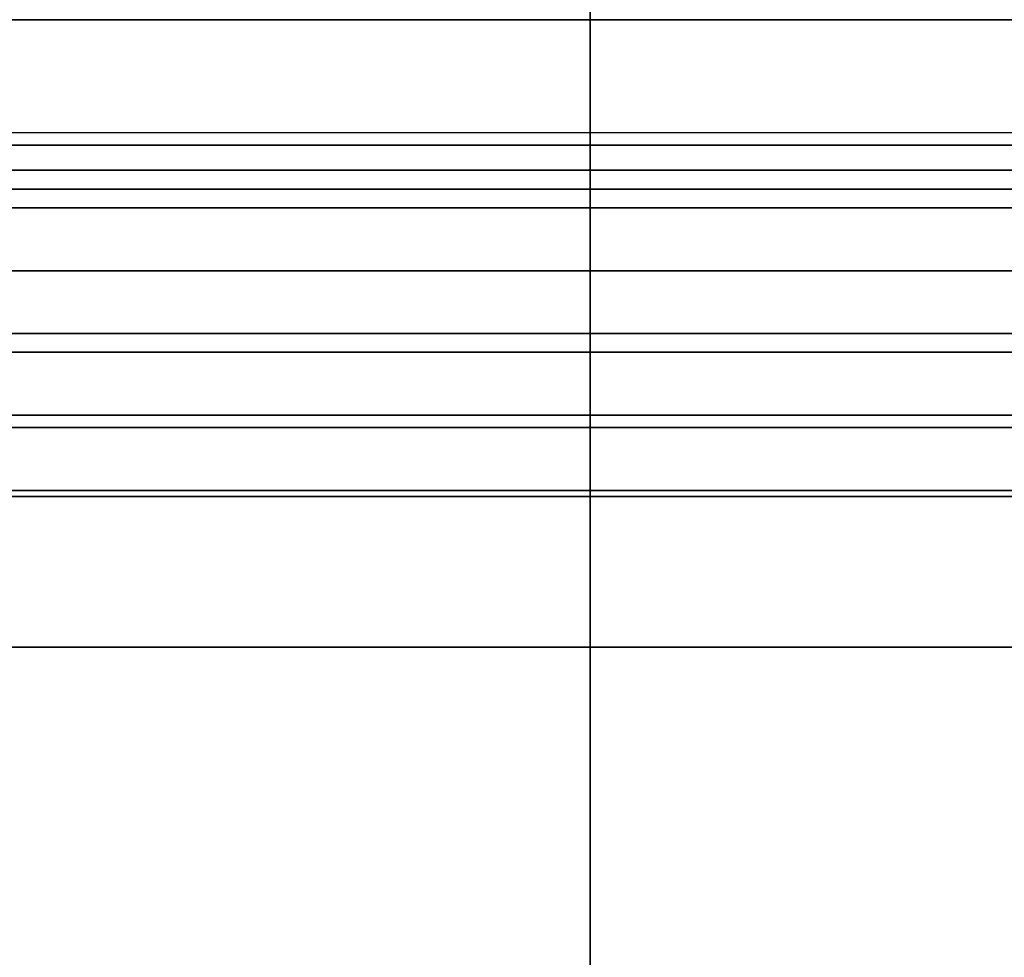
# Model space of a CAD drawing. Header units: millimetres. Extents: x -41.5 to 3, y 0 to 43.
# Tile 8 of 16: x -23.8 to -16, y 25.5 to 33. Entities that reach past the tile are written whole.
import ezdxf

# ---------------------------------------------------------------- set-up
doc = ezdxf.new("R2010")
doc.units = ezdxf.units.MM
doc.layers.add('METAL', color=7, linetype='Continuous')
doc.layers.add('METAL EXT', color=7, linetype='Continuous', true_color=0x292929)

msp = doc.modelspace()

# ---------------------------------------------------------------- linework, layer by layer
at = {"layer": 'METAL'}
for p, q in [((-19.25, 33, 9.6213), (-19.25, 33.9963, 8.5)), ((0.9091, 33, 68.775), (-39.4091, 33, 68.775)), ((-19.25, 31, 5.5909), (-19.25, 33, 5.5909)), ((-19.25, 31, 130.4591), (-19.25, 33, 130.4591)), ((-19.25, 33, 130.4591), (-19.25, 33, 42.65)), ((-19.25, 33, 25.35), (-19.25, 33, 5.5909)), ((-29.491, 32, 5.5909), (-9.009, 32, 5.5909)), ((-9.009, 32, 130.4591), (-29.491, 32, 130.4591)), ((-19.25, 31.8, 129.6318), (-19.25, 31.5, 129.8818)), ((-19.25, 31.8, 6.4182), (-19.25, 31.5, 6.1682)), ((-19.25, 31.5, 6.6682), (-19.25, 31.8, 6.4182)), ((-19.25, 31.5, 129.3818), (-19.25, 31.8, 129.6318)), ((-31.3047, 31.65, 129.7568), (-7.1953, 31.65, 129.7568)), ((-31.3047, 31.65, 129.5068), (-7.1953, 31.65, 129.5068)), ((-8.2946, 31.65, 6.2932), (-30.2054, 31.65, 6.2932)), ((-8.2946, 31.65, 6.5432), (-30.2054, 31.65, 6.5432)), ((-19.25, 29.2, 5.3909), (-19.25, 31.5, 5.3909)), ((-19.25, 29.2, 130.6591), (-19.25, 31.5, 130.6591)), ((-19.25, 31.5, 130.6591), (-19.25, 31.5, 129.8818)), ((-19.25, 31.5, 6.1682), (-19.25, 31.5, 5.3909)), ((-19.25, 31.5, 129.3818), (-19.25, 31.5, 127.6318)), ((-19.25, 31.5, 8.4182), (-19.25, 31.5, 6.6682)), ((-19.25, 28, 127.6318), (-19.25, 31.5, 127.6318)), ((-19.25, 28, 8.4182), (-19.25, 31.5, 8.4182)), ((0.9091, 31, 68.775), (-39.4091, 31, 68.775)), ((-19.25, 31, 130.4591), (-19.25, 31, 42.65)), ((-19.25, 31, 25.35), (-19.25, 31, 5.5909)), ((-19.25, 30.5, 129.5545), (-19.25, 30.5, 128.7318)), ((-19.25, 30.5, 7.3182), (-19.25, 30.5, 6.4955)), ((-19.25, 29.2, 6.4955), (-19.25, 30.5, 6.4955)), ((-19.25, 29.2, 129.5545), (-19.25, 30.5, 129.5545)), ((-19.25, 30.5, 128.7318), (-19.25, 28, 128.7318)), ((-19.25, 30.5, 7.3182), (-19.25, 28, 7.3182)), ((-19.25, 30.5, 129.4318), (-19.25, 30.5, 128.6318)), ((-19.25, 30.5, 7.4182), (-19.25, 30.5, 6.6182)), ((-19.25, 30.5, 6.6182), (-19.25, 29.2, 6.5955)), ((-19.25, 30.5, 129.4318), (-19.25, 29.2, 129.4545)), ((-29.491, 30.35, 5.3909), (-9.009, 30.35, 5.3909)), ((-9.009, 30.35, 130.6591), (-29.491, 30.35, 130.6591)), ((-31.3047, 29.85, 129.5545), (-7.1953, 29.85, 129.5545)), ((-31.3047, 29.85, 129.4432), (-7.1953, 29.85, 129.4432)), ((-8.2946, 29.85, 6.4955), (-30.2054, 29.85, 6.4955)), ((-8.2946, 29.85, 6.6068), (-30.2054, 29.85, 6.6068)), ((-7.6133, 29.75, 127.6318), (-30.8867, 29.75, 127.6318)), ((-29.5089, 29.75, 8.4182), (-8.9911, 29.75, 8.4182)), ((-7.1953, 29.25, 128.7318), (-31.3047, 29.25, 128.7318)), ((-30.2054, 29.25, 7.3182), (-8.2946, 29.25, 7.3182)), ((-19.25, 29.2, 130.6591), (-19.25, 29.2, 129.5545)), ((-19.25, 29.2, 6.4955), (-19.25, 29.2, 5.3909)), ((-19.25, 28, 128.7318), (-19.25, 28, 127.6318)), ((-19.25, 28, 8.4182), (-19.25, 28, 7.3182))]:
    msp.add_line(p, q, dxfattribs=at)
at = {"layer": 'METAL', "extrusion": (0, -1, 0)}
for centre, start, end in [((-19.25, 34, -33), 90, 270), ((-19.25, 34, -33), 270, 90), ((-19.25, 34, -31), 90, 270), ((-19.25, 34, -31), 270, 90)]:
    msp.add_arc(centre, 8.65, start, end, dxfattribs=at)
at = {"layer": 'METAL', "extrusion": (0, 1, 0)}
for start, end in [(270, 90), (90, 270)]:
    msp.add_arc((19.25, 34, 32), 8.65, start, end, dxfattribs=at)
at = {"layer": 'METAL'}
for points in [[(-9.009, 33, 5.5909), (-29.491, 33, 5.5909)], [(-29.491, 33, 130.4591), (-9.009, 33, 130.4591)], [(-14.1771, 33, 9.6213), (-24.3229, 33, 9.6213)], [(-19.25, 31, 42.65), (-19.25, 33, 42.65)], [(-19.25, 33, 25.35), (-19.25, 31, 25.35)], [(-7.1953, 31.8, 129.6318), (-31.3047, 31.8, 129.6318)], [(-30.2054, 31.8, 6.4182), (-8.2946, 31.8, 6.4182)], [(-7.1953, 31.5, 129.8818), (-31.3047, 31.5, 129.8818)], [(-31.3047, 31.5, 129.3818), (-7.1953, 31.5, 129.3818)], [(-7.6133, 31.5, 127.6318), (-30.8867, 31.5, 127.6318)], [(-30.2054, 31.5, 6.1682), (-8.2946, 31.5, 6.1682)], [(-8.2946, 31.5, 6.6682), (-30.2054, 31.5, 6.6682)], [(-29.5089, 31.5, 8.4182), (-8.9911, 31.5, 8.4182)], [(-9.009, 31.5, 5.3909), (-29.491, 31.5, 5.3909)], [(-29.491, 31.5, 130.6591), (-9.009, 31.5, 130.6591)], [(-29.491, 31, 130.4591), (-9.009, 31, 130.4591)], [(-9.009, 31, 5.5909), (-29.491, 31, 5.5909)], [(-31.3047, 30.5, 129.5545), (-7.1953, 30.5, 129.5545)], [(-7.1953, 30.5, 128.6818), (-31.3047, 30.5, 128.6818)], [(-7.1953, 30.5, 128.6818), (-31.3047, 30.5, 128.6818)], [(-31.3047, 30.5, 129.4318), (-7.1953, 30.5, 129.4318)], [(-7.1953, 30.5, 128.6818), (-31.3047, 30.5, 128.6818)], [(-8.2946, 30.5, 6.4955), (-30.2054, 30.5, 6.4955)], [(-30.2054, 30.5, 7.3682), (-8.2946, 30.5, 7.3682)], [(-30.2054, 30.5, 7.3682), (-8.2946, 30.5, 7.3682)], [(-8.2946, 30.5, 6.6182), (-30.2054, 30.5, 6.6182)], [(-30.2054, 30.5, 7.3682), (-8.2946, 30.5, 7.3682)], [(-31.3047, 29.2, 129.5045), (-7.1953, 29.2, 129.5045)], [(-7.1953, 29.2, 129.5045), (-31.3047, 29.2, 129.5045)], [(-7.1953, 29.2, 129.5045), (-31.3047, 29.2, 129.5045)], [(-8.2946, 29.2, 6.5455), (-30.2054, 29.2, 6.5455)], [(-30.2054, 29.2, 6.5455), (-8.2946, 29.2, 6.5455)], [(-30.2054, 29.2, 6.5455), (-8.2946, 29.2, 6.5455)], [(-29.491, 29.2, 5.3409), (-9.009, 29.2, 5.3409)], [(-9.009, 29.2, 130.7091), (-29.491, 29.2, 130.7091)], [(-29.491, 29.2, 130.7091), (-9.009, 29.2, 130.7091)], [(-9.009, 29.2, 5.3409), (-29.491, 29.2, 5.3409)], [(-31.3047, 28, 128.7318), (-7.1953, 28, 128.7318)], [(-7.6133, 28, 127.6318), (-30.8867, 28, 127.6318)], [(-8.2946, 28, 7.3182), (-30.2054, 28, 7.3182)], [(-29.5089, 28, 8.4182), (-8.9911, 28, 8.4182)]]:
    msp.add_open_spline(points, degree=1, dxfattribs=at)
at = {"layer": 'METAL EXT'}
for p, q in [((-19.25, 6.3), (-19.25, 43)), ((-19.25, 43, 5.05), (-19.25, 29.2, 5.2909)), ((-19.25, 35, 130.8604), (-19.25, 29.2, 130.7591)), ((-29.4404, 32.1, 130.8097), (-9.0596, 32.1, 130.8097)), ((-19.25, 30.5, 7.4182), (-19.25, 8.3, 7.7282)), ((-19.25, 30.5, 128.6318), (-19.25, 8.3, 128.3218))]:
    msp.add_line(p, q, dxfattribs=at)
for points, degree in [([(-19.25, 43, 138), (-19.25, 23.0995, 142.3112), (-19.25, 13.1995, 146.6446), (-19.25, 13.3, 151)], 3), ([(-7.1953, 30.5, 128.6818), (-31.3047, 30.5, 128.6818)], 1), ([(-30.2054, 30.5, 7.3682), (-8.2946, 30.5, 7.3682)], 1), ([(-29.491, 29.2, 5.3409), (-9.009, 29.2, 5.3409)], 1), ([(-9.009, 29.2, 130.7091), (-29.491, 29.2, 130.7091)], 1)]:
    msp.add_open_spline(points, degree=degree, dxfattribs=at)

doc.saveas('drawing.dxf')
